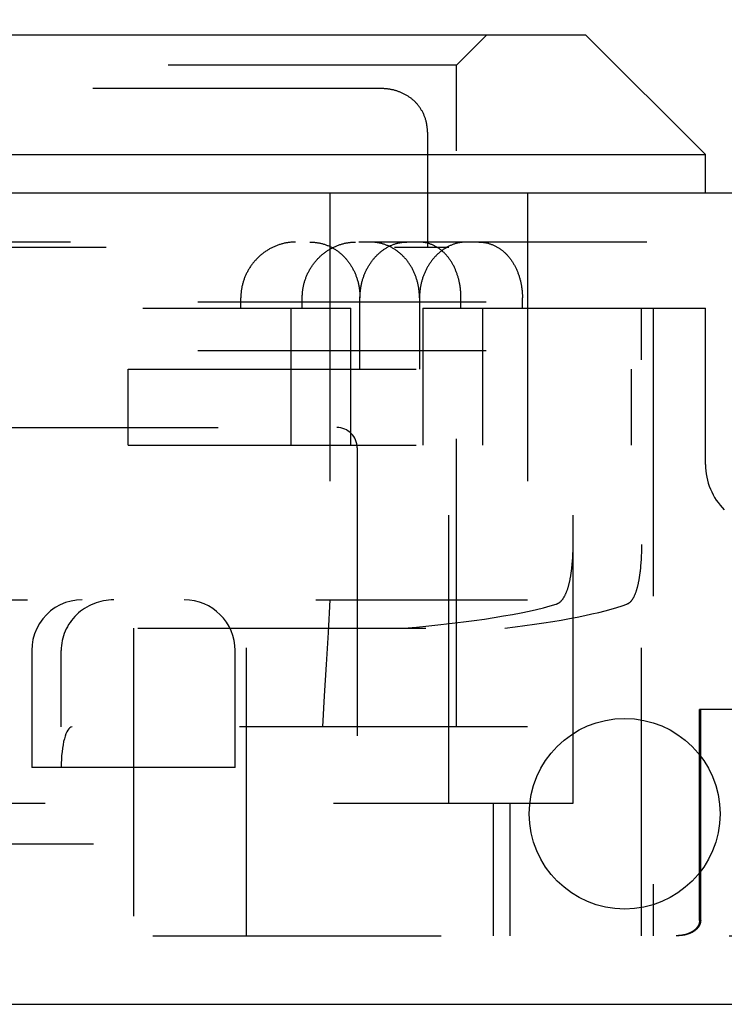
# Model space of a CAD drawing. Header units: inches. Extents: x 0 to 51.5, y 0 to 33.3.
# Tile 7 of 15: x 21.141 to 21.833, y 7.104 to 8.073. Entities that reach past the tile are written whole.
import ezdxf

# ---------------------------------------------------------------- set-up
doc = ezdxf.new("R2010")
doc.units = ezdxf.units.IN
doc.header["$LTSCALE"] = 2.833333
doc.header["$MEASUREMENT"] = 0
doc.linetypes.add('HIDDEN', pattern=[0.2, 0.1, -0.1])
doc.layers.get('0').update_dxf_attribs({"linetype": 'CONTINUOUS'})
for name, color, linetype in [('DEFAULT_2', 8, 'HIDDEN'), ('DIMENSIONS', 7, 'CONTINUOUS'), ('DOOR_ASSEMBLY', 7, 'CONTINUOUS')]:
    doc.layers.add(name, color=color, linetype=linetype)
doc.styles.get("Standard").update_dxf_attribs({"font": 'arial.ttf'})
doc.dimstyles.new('DIMSTYLE_1', dxfattribs={"dimtxt": 0.227273, "dimasz": 0.30303, "dimexe": 0.09, "dimexo": 0.07, "dimgap": 0.0375, "dimtad": 0, "dimtih": 1, "dimtoh": 1, "dimzin": 4, "dimdsep": 46, "dimtxsty": 'Standard', "dimblk": '_FILLED', "dimblk1": '_FILLED', "dimblk2": '_FILLED', "dimcen": 0.09, "dimadec": 3, "dimazin": 1, "dimtfac": 1, "dimtdec": 3, "dimtofl": 0, "dimtmove": 0, "dimatfit": 3, "dimldrblk": '_FILLED', "dimfxl": 0, "dimtolj": 1, "dimtzin": 4, "dimarcsym": 0})

# ---------------------------------------------------------------- blocks, each defined once
blk = doc.blocks.new('_FILLED')
at = {"color": 0, "linetype": 'ByBlock'}
blk.add_solid([(0, 0), (-1, 0.2), (-1, -0.2)], dxfattribs=at)
blk = doc.blocks.new('*D11')
at = {"layer": 'DIMENSIONS', "color": 2, "linetype": 'Continuous'}
for p, q in [((12.61054, 8.0192), (12.61054, 8.58083)), ((22.98554, 8.0192), (22.98554, 8.58083)), ((12.61054, 8.3081), (16.76771, 8.3081)), ((22.98554, 8.3081), (18.82837, 8.3081))]:
    blk.add_line(p, q, dxfattribs=at)
at = {"layer": 'DIMENSIONS', "color": 2, "linetype": 'Continuous', "xscale": 0.303030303, "yscale": 0.303030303, "zscale": 0.303030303, "rotation": 180}
blk.add_blockref('_FILLED', (12.61054, 8.3081), dxfattribs=at)
at = {"layer": 'DIMENSIONS', "color": 2, "linetype": 'Continuous', "xscale": 0.303030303, "yscale": 0.303030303, "zscale": 0.303030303}
blk.add_blockref('_FILLED', (22.98554, 8.3081), dxfattribs=at)
at = {"layer": 'DIMENSIONS', "color": 2, "linetype": 'Continuous', "insert": (17.79804, 8.42174), "char_height": 0.227273, "width": 1.8333897, "attachment_point": 2, "line_spacing_factor": 0.9}
blk.add_mtext('10.38 DOOR', dxfattribs=at)

msp = doc.modelspace()

# ---------------------------------------------------------------- linework, layer by layer
at = {"layer": 'DEFAULT_2', "color": 8, "linetype": 'HIDDEN'}
for p, q in [((22.73254, 7.79488), (12.82854, 7.79488)), ((22.73254, 7.74688), (12.82854, 7.74688))]:
    msp.add_line(p, q, dxfattribs=at)
at = {"layer": 'DOOR_ASSEMBLY', "color": 7, "linetype": 'Continuous'}
for p, q in [((20.80804, 8.05788), (21.69704, 8.05788)), ((21.69704, 8.05788), (21.81504, 7.93988)), ((20.69004, 7.93988), (21.81504, 7.93988)), ((21.81504, 7.90188), (21.81504, 7.93988))]:
    msp.add_line(p, q, dxfattribs=at)
at = {"layer": 'DOOR_ASSEMBLY', "color": 8, "linetype": 'HIDDEN'}
for p, q in [((21.57004, 8.02788), (21.60004, 8.05788)), ((21.57004, 8.02788), (20.93504, 8.02788)), ((21.57004, 7.37688), (21.57004, 8.02788)), ((21.49588, 8.00488), (21.00919, 8.00488)), ((21.51492, 8.00131), (21.51425, 8.00157)), ((21.51883, 7.99952), (21.51819, 7.99984)), ((21.52009, 7.99884), (21.51946, 7.99919)), ((21.52314, 7.99697), (21.52254, 7.99737)), ((21.5373, 7.98087), (21.53697, 7.98153)), ((21.53793, 7.97952), (21.53762, 7.9802)), ((21.54074, 7.97078), (21.54058, 7.97155)), ((21.54167, 7.96183), (21.54167, 7.84888)), ((21.44575, 7.90188), (21.44575, 7.37688)), ((21.64004, 7.90188), (21.64004, 7.37688)), ((22.89074, 7.85388), (12.70534, 7.85388)), ((20.94254, 7.84888), (21.56254, 7.84888)), ((21.56254, 7.30188), (21.56254, 7.84888)), ((21.35809, 7.78888), (21.35809, 7.79888)), ((21.4185, 7.78888), (21.4185, 7.79888)), ((21.47529, 7.72888), (21.47529, 7.79888)), ((21.53379, 7.79888), (21.53379, 7.72888)), ((21.57459, 7.78888), (21.57459, 7.79888)), ((21.63501, 7.78888), (21.63501, 7.79888)), ((20.69506, 7.78888), (21.46632, 7.78888)), ((21.40716, 7.78888), (21.40716, 7.65388)), ((21.46632, 7.65388), (21.46632, 7.78888)), ((21.53706, 7.78888), (21.81504, 7.78888)), ((21.53706, 7.78888), (21.53706, 7.65388)), ((21.59623, 7.65388), (21.59623, 7.78888)), ((21.68487, 7.30188), (21.68487, 7.78888)), ((21.7521, 7.17138), (21.7521, 7.78888)), ((21.76354, 7.78888), (21.76354, 7.17138)), ((21.81504, 7.63498), (21.81504, 7.78888)), ((21.24729, 7.72888), (21.74228, 7.72888)), ((21.24729, 7.65388), (21.24729, 7.72888)), ((21.64041, 7.65388), (21.64041, 7.72888)), ((21.74228, 7.65388), (21.74228, 7.72888)), ((21.05254, 7.67138), (21.45254, 7.67138)), ((21.24729, 7.65388), (21.74228, 7.65388)), ((21.47254, 7.65138), (21.47254, 7.17138)), ((21.68461, 7.54597), (21.68469, 7.54767)), ((21.68469, 7.54767), (21.68475, 7.54938)), ((21.68475, 7.54938), (21.6848, 7.55109)), ((21.6848, 7.55109), (21.68483, 7.55281)), ((21.68483, 7.55281), (21.68486, 7.55453)), ((21.68486, 7.55453), (21.68487, 7.55625)), ((21.75194, 7.54765), (21.75187, 7.54595)), ((21.75199, 7.54936), (21.75194, 7.54765)), ((21.75204, 7.55107), (21.75199, 7.54936)), ((21.75207, 7.5528), (21.75204, 7.55107)), ((21.75209, 7.55452), (21.75207, 7.5528)), ((21.7521, 7.55625), (21.75209, 7.55452)), ((21.68419, 7.53928), (21.68431, 7.54094)), ((21.68431, 7.54094), (21.68443, 7.5426)), ((21.68443, 7.5426), (21.68453, 7.54428)), ((21.68453, 7.54428), (21.68461, 7.54597)), ((21.75139, 7.5376), (21.75126, 7.53597)), ((21.75151, 7.53924), (21.75139, 7.5376)), ((21.75162, 7.5409), (21.75151, 7.53924)), ((21.75171, 7.54257), (21.75162, 7.5409)), ((21.7518, 7.54425), (21.75171, 7.54257)), ((21.75187, 7.54595), (21.7518, 7.54425)), ((21.75112, 7.53436), (21.75096, 7.53277)), ((21.75126, 7.53597), (21.75112, 7.53436)), ((20.86504, 7.50188), (21.64004, 7.50188)), ((20.69004, 7.47388), (21.61766, 7.47388)), ((21.25254, 7.47388), (21.25254, 7.17138)), ((21.36354, 7.17138), (21.36354, 7.47388)), ((21.15254, 7.45188), (21.15254, 7.33688)), ((21.18148, 7.37688), (21.18148, 7.45188)), ((21.35254, 7.33688), (21.35254, 7.45188)), ((22.54049, 7.39388), (21.8092, 7.39388)), ((21.8092, 7.18638), (21.8092, 7.39388)), ((21.81027, 7.18638), (21.81027, 7.39388)), ((21.64004, 7.37688), (20.86504, 7.37688)), ((21.35254, 7.33688), (21.15254, 7.33688)), ((20.88254, 7.30188), (21.68487, 7.30188)), ((21.60658, 7.17138), (21.60658, 7.30188)), ((21.62254, 7.30188), (21.62254, 7.17138)), ((20.9299, 7.26188), (21.25254, 7.26188)), ((20.70504, 7.17138), (22.61549, 7.17138))]:
    msp.add_line(p, q, dxfattribs=at)
at = {"layer": 'DOOR_ASSEMBLY', "color": 3, "linetype": 'Continuous'}
for p, q in [((22.89074, 7.90188), (12.70534, 7.90188)), ((12.62554, 7.10388), (22.97054, 7.10388))]:
    msp.add_line(p, q, dxfattribs=at)
at = {"layer": 'DOOR_ASSEMBLY', "color": 8, "linetype": 'HIDDEN'}
for points in [[(21.53306, 7.9877), (21.53262, 7.98827), (21.53216, 7.98883), (21.5317, 7.98938), (21.53123, 7.98992), (21.53074, 7.99046), (21.53025, 7.99099), (21.52975, 7.9915), (21.52925, 7.99201), (21.52873, 7.99251), (21.52821, 7.993), (21.52767, 7.99348), (21.52713, 7.99395), (21.52658, 7.99441), (21.52603, 7.99486), (21.52546, 7.9953), (21.52489, 7.99574), (21.52431, 7.99616), (21.52373, 7.99657), (21.52314, 7.99698), (21.52254, 7.99737), (21.52194, 7.99775), (21.52132, 7.99813), (21.52071, 7.99849), (21.52009, 7.99885), (21.51946, 7.99919), (21.51882, 7.99952), (21.51818, 7.99985), (21.51754, 8.00016), (21.51689, 8.00046), (21.51623, 8.00076), (21.51558, 8.00104), (21.51491, 8.00131), (21.51424, 8.00158), (21.51357, 8.00183), (21.5129, 8.00207), (21.51222, 8.0023), (21.51153, 8.00252), (21.51085, 8.00274), (21.51016, 8.00294), (21.50946, 8.00313), (21.50877, 8.00331), (21.50807, 8.00348), (21.50736, 8.00365), (21.50666, 8.0038), (21.50595, 8.00394), (21.50524, 8.00407), (21.50453, 8.00419), (21.50381, 8.0043), (21.5031, 8.0044), (21.50238, 8.0045), (21.50166, 8.00458), (21.50093, 8.00465), (21.50021, 8.00471), (21.49948, 8.00477), (21.49876, 8.00481), (21.49803, 8.00484), (21.4973, 8.00487), (21.49656, 8.00488), (21.49588, 8.00488)], [(21.50166, 8.00458), (21.50094, 8.00465), (21.50021, 8.00471), (21.49949, 8.00477), (21.49876, 8.00481), (21.49803, 8.00484)], [(21.50453, 8.00419), (21.50382, 8.0043), (21.5031, 8.0044)], [(21.50737, 8.00364), (21.50666, 8.0038), (21.50595, 8.00394)], [(21.5129, 8.00207), (21.51222, 8.0023), (21.51154, 8.00252), (21.51085, 8.00274), (21.51016, 8.00294), (21.50947, 8.00313), (21.50877, 8.00331)], [(21.51754, 8.00016), (21.51689, 8.00046), (21.51624, 8.00076), (21.51558, 8.00104)], [(21.52821, 7.993), (21.52768, 7.99348), (21.52713, 7.99395), (21.52659, 7.99441), (21.52603, 7.99486), (21.52547, 7.9953)], [(21.53123, 7.98992), (21.53075, 7.99046), (21.53026, 7.99098), (21.52976, 7.9915)], [(21.53434, 7.98593), (21.53393, 7.98653), (21.5335, 7.98711), (21.53307, 7.98769)], [(21.54167, 7.96183), (21.54165, 7.96268), (21.54163, 7.96352), (21.54158, 7.96436), (21.54153, 7.96519), (21.54146, 7.96601), (21.54137, 7.96682), (21.54127, 7.96763), (21.54116, 7.96843), (21.54103, 7.96922), (21.54089, 7.97001), (21.54074, 7.97078), (21.54057, 7.97155), (21.5404, 7.97232), (21.5402, 7.97307), (21.54, 7.97382), (21.53978, 7.97456), (21.53955, 7.97529), (21.53931, 7.97602), (21.53906, 7.97673), (21.5388, 7.97744), (21.53852, 7.97814), (21.53823, 7.97884), (21.53793, 7.97952), (21.53762, 7.9802), (21.5373, 7.98087), (21.53697, 7.98153), (21.53662, 7.98218), (21.53627, 7.98283), (21.5359, 7.98347), (21.53553, 7.9841), (21.53514, 7.98472), (21.53475, 7.98533), (21.53434, 7.98593), (21.53392, 7.98653), (21.5335, 7.98712)], [(21.53662, 7.98218), (21.53627, 7.98283), (21.53591, 7.98346), (21.53553, 7.98409)], [(21.53978, 7.97455), (21.53956, 7.97529), (21.53931, 7.97601), (21.53906, 7.97673), (21.5388, 7.97744), (21.53852, 7.97814)], [(21.54137, 7.96682), (21.54127, 7.96763), (21.54116, 7.96843), (21.54103, 7.96922)], [(21.54163, 7.96352), (21.54158, 7.96436), (21.54153, 7.96518), (21.54146, 7.96601)], [(21.4119, 7.85388), (21.41111, 7.85388), (21.41032, 7.85386), (21.40953, 7.85383), (21.40873, 7.85378), (21.40794, 7.85372), (21.40715, 7.85365), (21.40635, 7.85357), (21.40556, 7.85348), (21.40477, 7.85337), (21.40398, 7.85325), (21.40318, 7.85311), (21.40239, 7.85297), (21.4016, 7.85281), (21.40082, 7.85264), (21.40003, 7.85245), (21.39924, 7.85226), (21.39846, 7.85205), (21.39768, 7.85183), (21.3969, 7.85159), (21.39613, 7.85135), (21.39535, 7.85109), (21.39458, 7.85082), (21.39382, 7.85053), (21.39305, 7.85024), (21.39229, 7.84993), (21.39154, 7.84961), (21.39079, 7.84928), (21.39004, 7.84894), (21.3893, 7.84858), (21.38856, 7.84822), (21.38782, 7.84784), (21.38709, 7.84745), (21.38637, 7.84705), (21.38565, 7.84663), (21.38494, 7.84621), (21.38423, 7.84577), (21.38353, 7.84533), (21.38284, 7.84487), (21.38215, 7.84441), (21.38147, 7.84393), (21.38079, 7.84344), (21.38013, 7.84294), (21.37947, 7.84243), (21.37881, 7.84191), (21.37817, 7.84138), (21.37753, 7.84085), (21.3769, 7.8403), (21.37628, 7.83974), (21.37567, 7.83917), (21.37506, 7.8386), (21.37447, 7.83801), (21.37388, 7.83742), (21.3733, 7.83682), (21.37273, 7.83621), (21.37218, 7.83559), (21.37163, 7.83496), (21.37108, 7.83433), (21.37055, 7.83369), (21.37003, 7.83304), (21.36952, 7.83238), (21.36902, 7.83172), (21.36853, 7.83105), (21.36805, 7.83037), (21.36758, 7.82969), (21.36712, 7.82899), (21.36667, 7.8283), (21.36623, 7.82759), (21.3658, 7.82689), (21.36539, 7.82617), (21.36498, 7.82545), (21.36459, 7.82473), (21.3642, 7.82399), (21.36383, 7.82326), (21.36347, 7.82252), (21.36312, 7.82177), (21.36278, 7.82102), (21.36246, 7.82027), (21.36214, 7.81951), (21.36184, 7.81875), (21.36154, 7.81798), (21.36126, 7.81721), (21.36099, 7.81644), (21.36074, 7.81567), (21.36049, 7.81489), (21.36026, 7.8141), (21.36004, 7.81332), (21.35983, 7.81253), (21.35963, 7.81174), (21.35944, 7.81095), (21.35927, 7.81015), (21.3591, 7.80936), (21.35895, 7.80856), (21.35882, 7.80776), (21.35869, 7.80696), (21.35857, 7.80615), (21.35847, 7.80535), (21.35838, 7.80454), (21.3583, 7.80374), (21.35824, 7.80293), (21.35818, 7.80212), (21.35814, 7.80131), (21.35811, 7.8005), (21.35809, 7.79969), (21.35809, 7.79888)], [(21.4185, 7.79888), (21.41851, 7.7997), (21.41853, 7.80052), (21.41856, 7.80134), (21.4186, 7.80215), (21.41865, 7.80297), (21.41872, 7.80378), (21.41879, 7.8046), (21.41888, 7.80541), (21.41898, 7.80622), (21.4191, 7.80703), (21.41922, 7.80784), (21.41936, 7.80865), (21.41951, 7.80946), (21.41967, 7.81026), (21.41984, 7.81106), (21.42002, 7.81186), (21.42022, 7.81265), (21.42042, 7.81345), (21.42064, 7.81424), (21.42087, 7.81502), (21.42111, 7.81581), (21.42137, 7.81659), (21.42163, 7.81736), (21.42191, 7.81814), (21.42219, 7.81891), (21.42249, 7.81967), (21.4228, 7.82043), (21.42312, 7.82119), (21.42345, 7.82194), (21.4238, 7.82269), (21.42415, 7.82343), (21.42452, 7.82417), (21.42489, 7.8249), (21.42528, 7.82562), (21.42567, 7.82634), (21.42608, 7.82706), (21.4265, 7.82777), (21.42693, 7.82847), (21.42737, 7.82916), (21.42782, 7.82985), (21.42827, 7.83054), (21.42874, 7.83121), (21.42922, 7.83188), (21.42971, 7.83254), (21.43021, 7.8332), (21.43072, 7.83384), (21.43123, 7.83448), (21.43176, 7.83511), (21.4323, 7.83574), (21.43284, 7.83635), (21.43339, 7.83696), (21.43396, 7.83756), (21.43453, 7.83815), (21.4351, 7.83873), (21.43569, 7.8393), (21.43629, 7.83986), (21.43689, 7.84041), (21.4375, 7.84096), (21.43812, 7.84149), (21.43875, 7.84201), (21.43938, 7.84253), (21.44002, 7.84303), (21.44067, 7.84353), (21.44133, 7.84401), (21.44199, 7.84449), (21.44266, 7.84495), (21.44333, 7.8454), (21.44401, 7.84584), (21.4447, 7.84627), (21.44539, 7.84669), (21.44609, 7.8471), (21.44679, 7.8475), (21.4475, 7.84789), (21.44821, 7.84826), (21.44893, 7.84862), (21.44965, 7.84898), (21.45038, 7.84932), (21.45111, 7.84964), (21.45184, 7.84996), (21.45258, 7.85027), (21.45333, 7.85056), (21.45407, 7.85084), (21.45482, 7.85111), (21.45557, 7.85136), (21.45633, 7.85161), (21.45709, 7.85184), (21.45785, 7.85206), (21.45861, 7.85227), (21.45938, 7.85246), (21.46014, 7.85265), (21.46091, 7.85282), (21.46168, 7.85297), (21.46245, 7.85312), (21.46323, 7.85325), (21.464, 7.85337), (21.46478, 7.85348), (21.46555, 7.85357), (21.46633, 7.85366), (21.4671, 7.85373), (21.46788, 7.85378), (21.46865, 7.85383), (21.46943, 7.85386), (21.4702, 7.85388), (21.47098, 7.85388)], [(21.42595, 7.85388), (21.42672, 7.85388), (21.42749, 7.85386), (21.42826, 7.85383), (21.42903, 7.85378), (21.42979, 7.85373), (21.43056, 7.85366), (21.43132, 7.85358), (21.43208, 7.85348), (21.43283, 7.85338), (21.43359, 7.85326), (21.43434, 7.85313), (21.43509, 7.85298), (21.43584, 7.85283), (21.43658, 7.85266), (21.43732, 7.85248), (21.43805, 7.85229), (21.43879, 7.85209), (21.43952, 7.85187), (21.44024, 7.85164), (21.44096, 7.8514), (21.44168, 7.85115), (21.44239, 7.85089), (21.4431, 7.85061), (21.44381, 7.85032), (21.44451, 7.85002), (21.4452, 7.84971), (21.44589, 7.84939), (21.44658, 7.84906), (21.44726, 7.84871), (21.44793, 7.84835), (21.4486, 7.84799), (21.44926, 7.84761), (21.44992, 7.84722), (21.45057, 7.84682), (21.45121, 7.84641), (21.45185, 7.84598), (21.45249, 7.84555), (21.45311, 7.84511), (21.45373, 7.84465), (21.45435, 7.84419), (21.45495, 7.84371), (21.45555, 7.84323), (21.45614, 7.84273), (21.45673, 7.84222), (21.45731, 7.84171), (21.45788, 7.84118), (21.45844, 7.84065), (21.459, 7.8401), (21.45954, 7.83955), (21.46008, 7.83899), (21.46062, 7.83841), (21.46114, 7.83783), (21.46166, 7.83724), (21.46216, 7.83664), (21.46266, 7.83603), (21.46315, 7.83541), (21.46364, 7.83479), (21.46411, 7.83416), (21.46458, 7.83351), (21.46503, 7.83286), (21.46548, 7.83221), (21.46592, 7.83154), (21.46635, 7.83087), (21.46677, 7.83019), (21.46718, 7.8295), (21.46758, 7.82881), (21.46797, 7.8281), (21.46835, 7.8274), (21.46872, 7.82668), (21.46909, 7.82596), (21.46944, 7.82523), (21.46978, 7.8245), (21.47012, 7.82376), (21.47044, 7.82301), (21.47075, 7.82226), (21.47106, 7.82151), (21.47135, 7.82075), (21.47163, 7.81998), (21.47191, 7.81921), (21.47217, 7.81843), (21.47242, 7.81765), (21.47266, 7.81687), (21.4729, 7.81608), (21.47312, 7.81529), (21.47333, 7.81449), (21.47353, 7.81369), (21.47372, 7.81289), (21.47389, 7.81208), (21.47406, 7.81127), (21.47422, 7.81046), (21.47437, 7.80964), (21.4745, 7.80882), (21.47463, 7.808), (21.47474, 7.80718), (21.47485, 7.80636), (21.47494, 7.80553), (21.47502, 7.8047), (21.47509, 7.80387), (21.47515, 7.80304), (21.4752, 7.80221), (21.47524, 7.80138), (21.47527, 7.80055), (21.47528, 7.79972), (21.47529, 7.79888)], [(21.47529, 7.79888), (21.47529, 7.79972), (21.47531, 7.80055), (21.47534, 7.80138), (21.47537, 7.80221), (21.47542, 7.80304), (21.47548, 7.80387), (21.47555, 7.8047), (21.47564, 7.80553), (21.47573, 7.80636), (21.47583, 7.80718), (21.47595, 7.808), (21.47607, 7.80882), (21.47621, 7.80964), (21.47635, 7.81046), (21.47651, 7.81127), (21.47668, 7.81208), (21.47685, 7.81289), (21.47704, 7.81369), (21.47724, 7.81449), (21.47745, 7.81529), (21.47767, 7.81608), (21.4779, 7.81687), (21.47814, 7.81765), (21.47839, 7.81843), (21.47865, 7.81921), (21.47892, 7.81998), (21.4792, 7.82075), (21.47949, 7.82151), (21.47979, 7.82226), (21.4801, 7.82302), (21.48042, 7.82376), (21.48075, 7.8245), (21.48108, 7.82523), (21.48143, 7.82596), (21.48179, 7.82668), (21.48215, 7.8274), (21.48253, 7.8281), (21.48291, 7.82881), (21.4833, 7.8295), (21.4837, 7.83019), (21.48411, 7.83087), (21.48453, 7.83154), (21.48495, 7.83221), (21.48539, 7.83286), (21.48583, 7.83351), (21.48628, 7.83416), (21.48674, 7.83479), (21.4872, 7.83542), (21.48768, 7.83603), (21.48816, 7.83664), (21.48865, 7.83724), (21.48914, 7.83783), (21.48964, 7.83841), (21.49015, 7.83899), (21.49067, 7.83955), (21.49119, 7.8401), (21.49172, 7.84065), (21.49226, 7.84118), (21.4928, 7.84171), (21.49334, 7.84223), (21.4939, 7.84273), (21.49446, 7.84323), (21.49502, 7.84371), (21.49559, 7.84419), (21.49617, 7.84465), (21.49675, 7.84511), (21.49734, 7.84555), (21.49793, 7.84598), (21.49852, 7.84641), (21.49912, 7.84682), (21.49973, 7.84722), (21.50034, 7.84761), (21.50095, 7.84799), (21.50157, 7.84836), (21.50219, 7.84871), (21.50281, 7.84906), (21.50344, 7.84939), (21.50407, 7.84971), (21.50471, 7.85002), (21.50535, 7.85032), (21.50599, 7.85061), (21.50663, 7.85089), (21.50728, 7.85115), (21.50793, 7.8514), (21.50858, 7.85164), (21.50924, 7.85187), (21.50989, 7.85209), (21.51055, 7.85229), (21.51121, 7.85248), (21.51187, 7.85266), (21.51253, 7.85283), (21.5132, 7.85298), (21.51386, 7.85313), (21.51453, 7.85326), (21.5152, 7.85338), (21.51586, 7.85348), (21.51653, 7.85358), (21.5172, 7.85366), (21.51787, 7.85373), (21.51854, 7.85378), (21.51921, 7.85383), (21.51988, 7.85386), (21.52055, 7.85388), (21.52121, 7.85388)], [(21.53379, 7.79888), (21.53378, 7.79972), (21.53377, 7.80055), (21.53374, 7.80138), (21.5337, 7.80221), (21.53365, 7.80304), (21.53359, 7.80387), (21.53352, 7.8047), (21.53344, 7.80552), (21.53335, 7.80635), (21.53324, 7.80717), (21.53313, 7.80799), (21.533, 7.80881), (21.53287, 7.80963), (21.53272, 7.81044), (21.53257, 7.81126), (21.5324, 7.81207), (21.53222, 7.81287), (21.53203, 7.81367), (21.53183, 7.81447), (21.53162, 7.81527), (21.5314, 7.81606), (21.53117, 7.81685), (21.53093, 7.81764), (21.53068, 7.81842), (21.53041, 7.81919), (21.53014, 7.81996), (21.52986, 7.82073), (21.52957, 7.82149), (21.52927, 7.82224), (21.52895, 7.82299), (21.52863, 7.82374), (21.5283, 7.82448), (21.52796, 7.82521), (21.5276, 7.82594), (21.52724, 7.82666), (21.52687, 7.82737), (21.52649, 7.82808), (21.5261, 7.82878), (21.5257, 7.82948), (21.52529, 7.83016), (21.52487, 7.83084), (21.52445, 7.83152), (21.52401, 7.83218), (21.52356, 7.83284), (21.52311, 7.83349), (21.52265, 7.83413), (21.52217, 7.83477), (21.52169, 7.83539), (21.5212, 7.83601), (21.52071, 7.83662), (21.5202, 7.83722), (21.51969, 7.83781), (21.51917, 7.83839), (21.51864, 7.83897), (21.5181, 7.83953), (21.51755, 7.84009), (21.517, 7.84063), (21.51644, 7.84117), (21.51587, 7.84169), (21.5153, 7.84221), (21.51472, 7.84271), (21.51413, 7.84321), (21.51353, 7.8437), (21.51293, 7.84417), (21.51232, 7.84464), (21.5117, 7.84509), (21.51108, 7.84554), (21.51045, 7.84597), (21.50982, 7.8464), (21.50918, 7.84681), (21.50853, 7.84721), (21.50788, 7.8476), (21.50722, 7.84798), (21.50656, 7.84835), (21.50589, 7.8487), (21.50521, 7.84905), (21.50453, 7.84938), (21.50385, 7.84971), (21.50316, 7.85002), (21.50247, 7.85032), (21.50177, 7.85061), (21.50107, 7.85088), (21.50036, 7.85115), (21.49965, 7.8514), (21.49893, 7.85164), (21.49821, 7.85187), (21.49749, 7.85208), (21.49677, 7.85229), (21.49604, 7.85248), (21.4953, 7.85266), (21.49457, 7.85283), (21.49383, 7.85298), (21.49309, 7.85313), (21.49235, 7.85326), (21.4916, 7.85338), (21.49085, 7.85348), (21.4901, 7.85358), (21.48935, 7.85366), (21.4886, 7.85373), (21.48784, 7.85378), (21.48709, 7.85383), (21.48633, 7.85386), (21.48557, 7.85388), (21.48481, 7.85388)], [(21.57459, 7.79888), (21.57459, 7.79969), (21.57458, 7.8005), (21.57455, 7.80131), (21.57452, 7.80212), (21.57449, 7.80293), (21.57444, 7.80374), (21.57438, 7.80454), (21.57432, 7.80535), (21.57424, 7.80615), (21.57416, 7.80696), (21.57407, 7.80776), (21.57397, 7.80856), (21.57387, 7.80936), (21.57375, 7.81015), (21.57363, 7.81095), (21.57349, 7.81174), (21.57335, 7.81253), (21.5732, 7.81332), (21.57304, 7.8141), (21.57288, 7.81489), (21.5727, 7.81567), (21.57252, 7.81644), (21.57232, 7.81721), (21.57212, 7.81798), (21.57191, 7.81875), (21.57169, 7.81951), (21.57146, 7.82027), (21.57123, 7.82102), (21.57099, 7.82177), (21.57073, 7.82252), (21.57047, 7.82326), (21.5702, 7.82399), (21.56992, 7.82472), (21.56964, 7.82545), (21.56934, 7.82617), (21.56904, 7.82688), (21.56873, 7.82759), (21.56841, 7.8283), (21.56808, 7.82899), (21.56774, 7.82969), (21.5674, 7.83037), (21.56705, 7.83105), (21.56669, 7.83172), (21.56632, 7.83238), (21.56594, 7.83304), (21.56556, 7.83369), (21.56517, 7.83433), (21.56477, 7.83496), (21.56436, 7.83559), (21.56394, 7.83621), (21.56352, 7.83682), (21.56309, 7.83742), (21.56265, 7.83801), (21.56221, 7.8386), (21.56176, 7.83917), (21.5613, 7.83974), (21.56083, 7.8403), (21.56036, 7.84085), (21.55988, 7.84138), (21.55939, 7.84191), (21.5589, 7.84243), (21.5584, 7.84294), (21.55789, 7.84344), (21.55738, 7.84393), (21.55686, 7.84441), (21.55633, 7.84487), (21.5558, 7.84533), (21.55526, 7.84577), (21.55472, 7.84621), (21.55417, 7.84663), (21.55361, 7.84705), (21.55305, 7.84745), (21.55249, 7.84784), (21.55192, 7.84822), (21.55134, 7.84858), (21.55076, 7.84894), (21.55018, 7.84928), (21.54959, 7.84961), (21.549, 7.84993), (21.5484, 7.85024), (21.5478, 7.85053), (21.54719, 7.85082), (21.54658, 7.85109), (21.54597, 7.85135), (21.54535, 7.85159), (21.54473, 7.85183), (21.54411, 7.85205), (21.54348, 7.85226), (21.54285, 7.85245), (21.54222, 7.85264), (21.54158, 7.85281), (21.54094, 7.85297), (21.5403, 7.85311), (21.53966, 7.85325), (21.53901, 7.85337), (21.53837, 7.85348), (21.53772, 7.85357), (21.53707, 7.85365), (21.53642, 7.85372), (21.53576, 7.85378), (21.53511, 7.85383), (21.53445, 7.85386), (21.5338, 7.85388), (21.53314, 7.85388)], [(21.58007, 7.85388), (21.57939, 7.85388), (21.57871, 7.85386), (21.57803, 7.85383), (21.57735, 7.85378), (21.57667, 7.85373), (21.57599, 7.85366), (21.57532, 7.85358), (21.57464, 7.85348), (21.57396, 7.85338), (21.57328, 7.85326), (21.57261, 7.85313), (21.57193, 7.85298), (21.57126, 7.85283), (21.57059, 7.85266), (21.56992, 7.85248), (21.56925, 7.85229), (21.56858, 7.85208), (21.56792, 7.85187), (21.56726, 7.85164), (21.5666, 7.8514), (21.56594, 7.85115), (21.56529, 7.85088), (21.56463, 7.85061), (21.56399, 7.85032), (21.56334, 7.85002), (21.5627, 7.84971), (21.56206, 7.84938), (21.56142, 7.84905), (21.56079, 7.8487), (21.56017, 7.84835), (21.55954, 7.84798), (21.55892, 7.8476), (21.55831, 7.84721), (21.5577, 7.84681), (21.55709, 7.8464), (21.55649, 7.84597), (21.5559, 7.84554), (21.55531, 7.84509), (21.55472, 7.84464), (21.55414, 7.84417), (21.55357, 7.8437), (21.553, 7.84321), (21.55243, 7.84271), (21.55188, 7.84221), (21.55133, 7.84169), (21.55078, 7.84117), (21.55024, 7.84063), (21.54971, 7.84008), (21.54919, 7.83953), (21.54867, 7.83897), (21.54816, 7.83839), (21.54765, 7.83781), (21.54716, 7.83722), (21.54667, 7.83662), (21.54618, 7.83601), (21.54571, 7.83539), (21.54524, 7.83477), (21.54478, 7.83413), (21.54433, 7.83349), (21.54389, 7.83284), (21.54345, 7.83218), (21.54303, 7.83152), (21.54261, 7.83085), (21.5422, 7.83017), (21.5418, 7.82948), (21.54141, 7.82878), (21.54102, 7.82808), (21.54065, 7.82737), (21.54028, 7.82666), (21.53993, 7.82594), (21.53958, 7.82521), (21.53924, 7.82448), (21.53891, 7.82374), (21.53859, 7.82299), (21.53829, 7.82224), (21.53799, 7.82149), (21.5377, 7.82073), (21.53742, 7.81996), (21.53715, 7.81919), (21.53689, 7.81842), (21.53664, 7.81764), (21.5364, 7.81685), (21.53617, 7.81606), (21.53595, 7.81527), (21.53574, 7.81447), (21.53554, 7.81368), (21.53535, 7.81287), (21.53517, 7.81207), (21.53501, 7.81126), (21.53485, 7.81044), (21.5347, 7.80963), (21.53457, 7.80881), (21.53444, 7.80799), (21.53433, 7.80717), (21.53423, 7.80635), (21.53414, 7.80552), (21.53405, 7.8047), (21.53398, 7.80387), (21.53392, 7.80304), (21.53387, 7.80221), (21.53384, 7.80138), (21.53381, 7.80055), (21.53379, 7.79972), (21.53379, 7.79888)], [(21.59222, 7.85388), (21.59289, 7.85388), (21.59356, 7.85386), (21.59423, 7.85383), (21.5949, 7.85378), (21.59556, 7.85373), (21.59623, 7.85366), (21.59689, 7.85357), (21.59755, 7.85348), (21.59821, 7.85337), (21.59887, 7.85325), (21.59953, 7.85312), (21.60018, 7.85297), (21.60083, 7.85282), (21.60148, 7.85265), (21.60213, 7.85246), (21.60277, 7.85227), (21.60341, 7.85206), (21.60405, 7.85184), (21.60468, 7.85161), (21.60532, 7.85136), (21.60594, 7.85111), (21.60657, 7.85084), (21.60719, 7.85056), (21.60781, 7.85027), (21.60842, 7.84996), (21.60903, 7.84964), (21.60963, 7.84932), (21.61023, 7.84898), (21.61083, 7.84862), (21.61142, 7.84826), (21.612, 7.84789), (21.61258, 7.8475), (21.61316, 7.8471), (21.61373, 7.84669), (21.61429, 7.84627), (21.61485, 7.84584), (21.6154, 7.8454), (21.61595, 7.84495), (21.61649, 7.84449), (21.61703, 7.84401), (21.61755, 7.84353), (21.61808, 7.84303), (21.61859, 7.84253), (21.6191, 7.84201), (21.61961, 7.84149), (21.6201, 7.84096), (21.62059, 7.84041), (21.62108, 7.83986), (21.62155, 7.8393), (21.62202, 7.83873), (21.62248, 7.83815), (21.62294, 7.83756), (21.62338, 7.83696), (21.62382, 7.83635), (21.62425, 7.83574), (21.62468, 7.83511), (21.62509, 7.83448), (21.6255, 7.83384), (21.6259, 7.8332), (21.62629, 7.83254), (21.62668, 7.83188), (21.62705, 7.83121), (21.62742, 7.83054), (21.62778, 7.82985), (21.62813, 7.82917), (21.62848, 7.82847), (21.62881, 7.82777), (21.62914, 7.82706), (21.62946, 7.82634), (21.62977, 7.82562), (21.63007, 7.8249), (21.63036, 7.82417), (21.63064, 7.82343), (21.63092, 7.82269), (21.63119, 7.82194), (21.63144, 7.82119), (21.63169, 7.82043), (21.63193, 7.81967), (21.63216, 7.81891), (21.63238, 7.81814), (21.6326, 7.81736), (21.6328, 7.81659), (21.633, 7.81581), (21.63318, 7.81502), (21.63336, 7.81424), (21.63353, 7.81345), (21.63369, 7.81265), (21.63384, 7.81186), (21.63398, 7.81106), (21.63411, 7.81026), (21.63424, 7.80946), (21.63435, 7.80865), (21.63446, 7.80784), (21.63455, 7.80703), (21.63464, 7.80622), (21.63472, 7.80541), (21.63478, 7.8046), (21.63484, 7.80378), (21.63489, 7.80297), (21.63493, 7.80215), (21.63497, 7.80134), (21.63499, 7.80052), (21.635, 7.7997), (21.63501, 7.79888)], [(21.66818, 7.49754), (21.66852, 7.49766), (21.66886, 7.49778), (21.6692, 7.49792), (21.66953, 7.49808), (21.66986, 7.49824), (21.67019, 7.49842), (21.67051, 7.49861), (21.67083, 7.49882), (21.67114, 7.49903), (21.67146, 7.49926), (21.67177, 7.49951), (21.67207, 7.49976), (21.67237, 7.50003), (21.67267, 7.50031), (21.67296, 7.5006), (21.67325, 7.5009), (21.67354, 7.50122), (21.67382, 7.50154), (21.6741, 7.50188), (21.67438, 7.50223), (21.67465, 7.50259), (21.67492, 7.50297), (21.67518, 7.50335), (21.67544, 7.50375), (21.6757, 7.50415), (21.67595, 7.50457), (21.6762, 7.505), (21.67645, 7.50544), (21.67669, 7.50589), (21.67693, 7.50635), (21.67716, 7.50682), (21.67739, 7.5073), (21.67762, 7.50779), (21.67784, 7.50829), (21.67806, 7.50881), (21.67827, 7.50933), (21.67849, 7.50986), (21.67869, 7.5104), (21.6789, 7.51095), (21.6791, 7.51151), (21.6793, 7.51208), (21.67949, 7.51266), (21.67968, 7.51324), (21.67987, 7.51384), (21.68005, 7.51445), (21.68023, 7.51506), (21.6804, 7.51568), (21.68057, 7.51631), (21.68074, 7.51695), (21.68091, 7.5176), (21.68107, 7.51825), (21.68123, 7.51892), (21.68138, 7.51959), (21.68153, 7.52026), (21.68168, 7.52095), (21.68182, 7.52164), (21.68196, 7.52235), (21.6821, 7.52305), (21.68223, 7.52377), (21.68236, 7.52449), (21.68249, 7.52522), (21.68261, 7.52595), (21.68273, 7.52669), (21.68284, 7.52744), (21.68296, 7.52819), (21.68307, 7.52895), (21.68317, 7.52972), (21.68328, 7.53049), (21.68337, 7.53126), (21.68347, 7.53204), (21.68356, 7.53283), (21.68365, 7.53362), (21.68374, 7.53442), (21.68382, 7.53522), (21.6839, 7.53602), (21.68398, 7.53683), (21.68405, 7.53764), (21.68419, 7.53928)], [(21.75096, 7.53277), (21.7508, 7.5312), (21.75071, 7.53043), (21.75062, 7.52966), (21.75053, 7.52889), (21.75044, 7.52813), (21.75034, 7.52738), (21.75024, 7.52663), (21.75013, 7.52589), (21.75003, 7.52515), (21.74992, 7.52442), (21.74981, 7.5237), (21.74969, 7.52298), (21.74957, 7.52228), (21.74945, 7.52157), (21.74933, 7.52088), (21.7492, 7.52019), (21.74907, 7.51952), (21.74893, 7.51885), (21.7488, 7.51818), (21.74866, 7.51753), (21.74852, 7.51688), (21.74837, 7.51624), (21.74822, 7.51561), (21.74807, 7.51499), (21.74791, 7.51437), (21.74776, 7.51377), (21.74759, 7.51317), (21.74743, 7.51259), (21.74726, 7.51201), (21.74709, 7.51144), (21.74692, 7.51088), (21.74674, 7.51033), (21.74656, 7.50979), (21.74638, 7.50926), (21.74619, 7.50874), (21.746, 7.50823), (21.74581, 7.50773), (21.74562, 7.50724), (21.74542, 7.50676), (21.74522, 7.50629), (21.74501, 7.50583), (21.7448, 7.50539), (21.74459, 7.50495), (21.74438, 7.50452), (21.74416, 7.50411), (21.74394, 7.5037), (21.74371, 7.50331), (21.74349, 7.50292), (21.74326, 7.50255), (21.74302, 7.50219), (21.74279, 7.50185), (21.74255, 7.50151), (21.7423, 7.50119), (21.74206, 7.50087), (21.74181, 7.50057), (21.74156, 7.50028), (21.7413, 7.50001), (21.74104, 7.49974), (21.74078, 7.49949), (21.74052, 7.49925), (21.74025, 7.49902), (21.73998, 7.49881), (21.73971, 7.4986), (21.73944, 7.49841), (21.73916, 7.49824), (21.73888, 7.49807), (21.73859, 7.49792), (21.73831, 7.49778), (21.73802, 7.49765), (21.73773, 7.49754)], [(21.20227, 7.50188), (21.19666, 7.50158), (21.19116, 7.50065), (21.18571, 7.49907), (21.18047, 7.4969), (21.17555, 7.49415), (21.17101, 7.49089), (21.16694, 7.48722), (21.16331, 7.4831), (21.16011, 7.47853), (21.15741, 7.47359), (21.15528, 7.46834), (21.15374, 7.4629), (21.15283, 7.45744), (21.15254, 7.45188)], [(21.44575, 7.50188), (21.44387, 7.46979), (21.442, 7.43825), (21.44015, 7.40729), (21.43831, 7.37688)], [(21.8092, 7.18638), (21.80919, 7.18618), (21.80919, 7.18597), (21.80918, 7.18577), (21.80916, 7.18556), (21.80914, 7.18535), (21.80912, 7.18515), (21.80909, 7.18494), (21.80906, 7.18473), (21.80902, 7.18452), (21.80898, 7.18431), (21.80894, 7.1841), (21.80889, 7.18389), (21.80883, 7.18368), (21.80877, 7.18347), (21.80871, 7.18326), (21.80863, 7.18305), (21.80856, 7.18283), (21.80848, 7.18262), (21.80839, 7.1824), (21.8083, 7.18218), (21.8082, 7.18196), (21.8081, 7.18174), (21.80799, 7.18152), (21.80787, 7.1813), (21.80775, 7.18108), (21.80762, 7.18085), (21.80748, 7.18063), (21.80734, 7.1804), (21.80718, 7.18018), (21.80702, 7.17995), (21.80686, 7.17972), (21.80668, 7.17949), (21.8065, 7.17925), (21.80631, 7.17902), (21.8061, 7.17879), (21.80589, 7.17855), (21.80567, 7.17832), (21.80544, 7.17808), (21.8052, 7.17785), (21.80495, 7.17761), (21.80469, 7.17738), (21.80442, 7.17714), (21.80413, 7.17691), (21.80384, 7.17667), (21.80353, 7.17644), (21.80321, 7.1762), (21.80288, 7.17597), (21.80253, 7.17574), (21.80218, 7.17551), (21.80181, 7.17528), (21.80142, 7.17506), (21.80103, 7.17483), (21.80061, 7.17462), (21.80019, 7.1744), (21.79975, 7.17419), (21.7993, 7.17398), (21.79883, 7.17378), (21.79835, 7.17358), (21.79786, 7.17339), (21.79735, 7.1732), (21.79683, 7.17302), (21.7963, 7.17285), (21.79575, 7.17268), (21.79519, 7.17253), (21.79461, 7.17238), (21.79403, 7.17224), (21.79343, 7.17211), (21.79282, 7.17199), (21.79221, 7.17187), (21.79158, 7.17177), (21.79094, 7.17168), (21.7903, 7.17161), (21.78964, 7.17154), (21.78899, 7.17148), (21.78832, 7.17144), (21.78765, 7.17141), (21.78698, 7.17139), (21.7863, 7.17138)], [(21.81027, 7.18638), (21.81027, 7.18618), (21.81026, 7.18598), (21.81025, 7.18578), (21.81024, 7.18558), (21.81022, 7.18538), (21.81019, 7.18517), (21.81017, 7.18497), (21.81014, 7.18477), (21.8101, 7.18457), (21.81006, 7.18436), (21.81002, 7.18416), (21.80997, 7.18395), (21.80992, 7.18375), (21.80986, 7.18354), (21.8098, 7.18333), (21.80973, 7.18312), (21.80966, 7.18291), (21.80959, 7.1827), (21.8095, 7.18249), (21.80942, 7.18228), (21.80932, 7.18207), (21.80923, 7.18186), (21.80912, 7.18164), (21.80901, 7.18142), (21.8089, 7.18121), (21.80877, 7.18099), (21.80865, 7.18077), (21.80851, 7.18055), (21.80837, 7.18033), (21.80822, 7.18011), (21.80806, 7.17988), (21.8079, 7.17966), (21.80772, 7.17943), (21.80754, 7.17921), (21.80735, 7.17898), (21.80716, 7.17875), (21.80695, 7.17852), (21.80674, 7.1783), (21.80651, 7.17807), (21.80628, 7.17784), (21.80604, 7.17761), (21.80578, 7.17738), (21.80552, 7.17715), (21.80524, 7.17692), (21.80496, 7.17669), (21.80466, 7.17646), (21.80435, 7.17623), (21.80403, 7.176), (21.8037, 7.17578), (21.80336, 7.17555), (21.803, 7.17533), (21.80263, 7.17511), (21.80225, 7.1749), (21.80186, 7.17468), (21.80145, 7.17447), (21.80103, 7.17426), (21.8006, 7.17406), (21.80015, 7.17386), (21.79969, 7.17367), (21.79922, 7.17348), (21.79873, 7.17329), (21.79823, 7.17311), (21.79772, 7.17294), (21.7972, 7.17278), (21.79666, 7.17262), (21.79612, 7.17247), (21.79556, 7.17233), (21.79499, 7.17219), (21.79441, 7.17207), (21.79382, 7.17195), (21.79322, 7.17185), (21.79261, 7.17175), (21.79199, 7.17167), (21.79136, 7.17159), (21.79073, 7.17153), (21.79009, 7.17148), (21.78945, 7.17144), (21.7888, 7.17141), (21.78815, 7.17139), (21.78749, 7.17138)]]:
    msp.add_lwpolyline(points, dxfattribs=at)
at = {"layer": 'DOOR_ASSEMBLY', "color": 3, "linetype": 'Continuous'}
msp.add_circle((21.73554, 7.29138), 0.09375, dxfattribs=at)
at = {"layer": 'DOOR_ASSEMBLY', "color": 8, "linetype": 'HIDDEN'}
for centre, radius, start, end in [((21.45254, 7.65138), 0.02, 0, 90), ((21.87804, 7.63498), 0.063, 180, 225), ((21.30254, 7.45188), 0.05, 0, 90)]:
    msp.add_arc(centre, radius, start, end, dxfattribs=at)
for centre, major_axis, ratio, start_param, end_param in [((21.23324, 7.45188), (0.05176, 0), 0.965926, 1.570796, 3.141593), ((21.25254, 7.51678), (0.4455, 0), 0.12, -0.931422, -0.368199), ((21.25254, 7.51678), (0.511, 0), 0.12, -0.77485, -0.319191), ((21.19219, 7.33688), (0, 0.04), 0.267949, 0, 1.570796)]:
    msp.add_ellipse(centre, major_axis=major_axis, ratio=ratio, start_param=start_param, end_param=end_param, dxfattribs=at)

# ---------------------------------------------------------------- dimensions: what is measured, and where the dimension line sits
at = {"layer": 'DIMENSIONS', "color": 2, "linetype": 'Continuous'}
dim = msp.add_linear_dim(base=(22.9855372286, 8.308103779), p1=(12.6105372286, 7.9492045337), p2=(22.9855372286, 7.9492045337), text='<> DOOR', dimstyle='DIMSTYLE_1', dxfattribs=at)
dim.commit()
dim.dimension.update_dxf_attribs({"geometry": '*D11', "text_midpoint": (17.7980372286, 8.308103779), "dimtype": 160})

doc.saveas('drawing.dxf')
